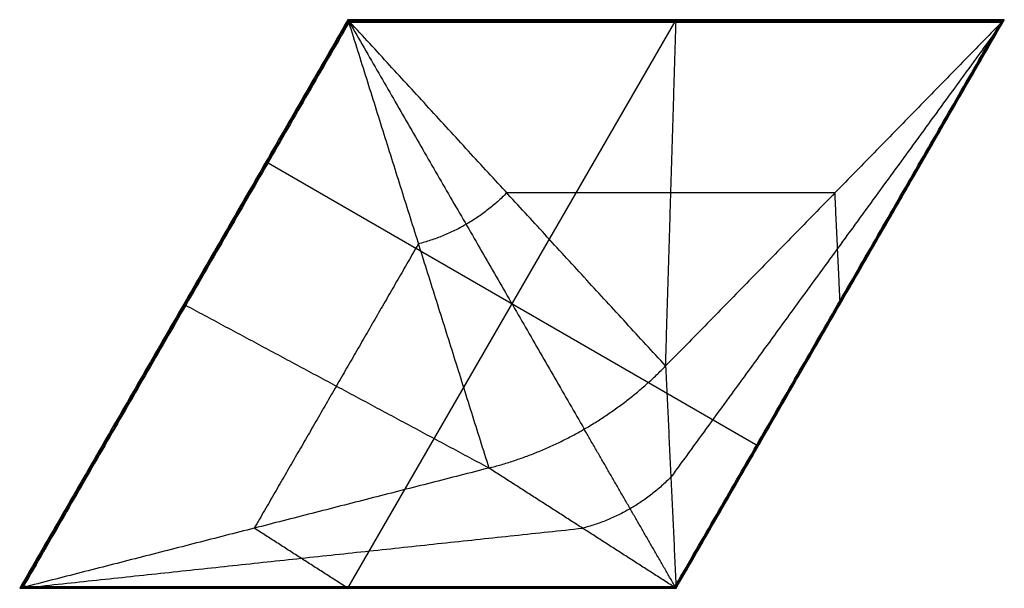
# Model space of a CAD drawing. Header units: millimetres. Extents: x 0 to 375, y 0 to 217.
import ezdxf

# ---------------------------------------------------------------- set-up
doc = ezdxf.new("R2010")
doc.units = ezdxf.units.MM
doc.layers.add('Default', color=18, linetype='Continuous', true_color=0x000000)

msp = doc.modelspace()

# ---------------------------------------------------------------- linework, layer by layer
at = {"layer": 'Default'}
for p, q in [((125, 0), (250, 216.51)), ((281.25, 54.13), (93.75, 162.38))]:
    msp.add_line(p, q, dxfattribs=at)
for points, degree in [([(125, 216.51), (62.5, 108.25), (0, 0)], 2), ([(125, 216.51, 13.1), (62.5, 108.25, 13.1), (0, 0, 13.1)], 2), ([(125, 216.51, 7), (62.5, 108.25, 7), (0, 0, 7)], 2), ([(125.18, 215.93, 13.6), (62.92, 108.09, 13.6), (0.66, 0.25, 13.6)], 2), ([(125.36, 215.35, 14.1), (63.37, 107.98, 14.1), (1.38, 0.61, 14.1)], 2), ([(375, 216.51), (250, 216.51), (125, 216.51)], 2), ([(125, 216.51, 13.1), (125, 216.51, 6.55), (125, 216.51)], 2), ([(125, 216.51, 13.1), (250, 216.51, 13.1), (375, 216.51, 13.1)], 2), ([(125.36, 215.35, 14.1), (125.24, 215.74, 13.77), (125.12, 216.12, 13.43), (125, 216.51, 13.1)], 3), ([(125, 216.51, 13.1), (125.27, 216.21, 13.43), (125.55, 215.91, 13.77), (125.82, 215.61, 14.1)], 3), ([(375, 216.51, 7), (250, 216.51, 7), (125, 216.51, 7)], 2), ([(125.59, 215.48, 14.1), (125.45, 215.63, 13.94), (125.32, 215.78, 13.77), (125.18, 215.93, 13.6)], 3), ([(125.36, 215.35, 14.1), (125.38, 215.59, 13.94), (125.39, 215.82, 13.77), (125.41, 216.06, 13.6)], 3), ([(125.36, 215.35, 14.1), (152.03, 130.57, 21.23), (178.69, 45.79, 28.36)], 2), ([(125.41, 216.06, 13.6), (249.93, 216.06, 13.6), (374.46, 216.06, 13.6)], 2), ([(125.59, 215.48, 14.1), (170.3, 138.04, 22), (215.01, 60.6, 29.89)], 2), ([(246, 84.65, 28.36), (185.91, 150.13, 21.23), (125.82, 215.61, 14.1)], 2), ([(125.82, 215.61, 14.1), (249.8, 215.61, 14.1), (373.78, 215.61, 14.1)], 2), ([(246, 84.65, 28.36), (247.99, 150.13, 21.23), (249.97, 215.61, 14.1)], 2), ([(373.03, 214.49, 14.22), (309.51, 149.57, 21.29), (246, 84.65, 28.36)], 2), ([(249.94, 1.3, 14.22), (311.48, 107.89, 14.22), (373.03, 214.49, 14.22)], 2), ([(249.97, 0.65, 13.74), (312.12, 108.29, 13.74), (374.26, 215.93, 13.74)], 2), ([(250, 0), (312.5, 108.25), (375, 216.51)], 2), ([(250, 0, 7), (312.5, 108.25, 7), (375, 216.51, 7)], 2), ([(250, 216.51, 13.1), (250, 216.51, 6.55), (250, 216.51)], 2), ([(250, 215.61, 14.1), (250, 216.06, 13.6), (250, 216.51, 13.1)], 2), ([(250, 0, 13.27), (312.46, 108.18, 13.27), (374.92, 216.36, 13.27)], 2), ([(373.78, 215.61, 14.1), (374.16, 215.86, 13.82), (374.54, 216.11, 13.54), (374.92, 216.36, 13.27)], 3), ([(374.92, 216.36, 13.27), (374.92, 216.37, 13.26), (374.93, 216.38, 13.25), (374.93, 216.39, 13.23), (374.94, 216.41, 13.21), (374.95, 216.43, 13.19), (374.96, 216.44, 13.18), (374.97, 216.46, 13.16), (374.98, 216.47, 13.14), (374.99, 216.49, 13.12), (375, 216.5, 13.11), (375, 216.51, 13.1)], 3), ([(375, 216.51, 13.1), (375, 216.51, 6.55), (375, 216.51)], 2), ([(371.11, 211.17, 14.22), (309.56, 126.75, 17.7), (248, 42.32, 21.18)], 2), ([(310.5, 150.58, 21.18), (248, 150.58, 21.18), (185.5, 150.58, 21.18)], 2), ([(312.44, 109.55, 14.22), (311.47, 130.06, 17.7), (310.5, 150.58, 21.18)], 2), ([(151.85, 131.15, 21.18), (120.6, 77.02, 21.18), (89.35, 22.89, 21.18)], 2), ([(62.5, 108.25, 13.1), (62.5, 108.25, 6.55), (62.5, 108.25)], 2), ([(62.5, 108.25, 13.1), (62.89, 108.03, 13.6), (63.27, 107.81, 14.1)], 2), ([(178.69, 45.79, 28.36), (120.96, 76.75, 21.23), (63.22, 107.72, 14.1)], 2), ([(311.64, 108.17, 14.22), (311.95, 108, 13.74), (312.25, 107.82, 13.27)], 2), ([(312.5, 108.25, 13.27), (312.5, 108.25, 6.63), (312.5, 108.25)], 2), ([(246, 84.65, 28.36), (247.97, 42.97, 21.29), (249.94, 1.3, 14.22)], 2), ([(249.42, 1, 14.26), (232.22, 30.8, 22.08), (215.01, 60.6, 29.89)], 2), ([(178.69, 45.79, 28.36), (90.71, 23.24, 21.29), (2.74, 0.7, 14.22)], 2), ([(248.91, 0.7, 14.22), (213.8, 23.24, 21.29), (178.69, 45.79, 28.36)], 2), ([(6.56, 0.7, 14.22), (110.45, 11.8, 17.7), (214.35, 22.89, 21.18)], 2), ([(123.91, 0.7, 14.22), (106.63, 11.8, 17.7), (89.35, 22.89, 21.18)], 2), ([(0, 0), (125, 0), (250, 0)], 2), ([(0, 0, 13.1), (0, 0, 6.55), (0, 0)], 2), ([(0, 0, 13.1), (0.01, 0, 13.11), (0.02, 0, 13.12), (0.04, 0, 13.14), (0.06, 0, 13.16), (0.07, 0, 13.18), (0.09, 0, 13.19), (0.11, 0, 13.21), (0.13, 0, 13.23), (0.15, 0, 13.25), (0.16, 0, 13.26), (0.17, 0, 13.27)], 3), ([(0, 0, 7), (125, 0, 7), (250, 0, 7)], 2), ([(1.38, 0.61, 14.1), (0.98, 0.41, 13.82), (0.57, 0.2, 13.54), (0.17, 0, 13.27)], 3), ([(0.17, 0, 13.27), (125.08, 0, 13.27), (250, 0, 13.27)], 2), ([(0.86, 0.35, 13.74), (125.16, 0.35, 13.74), (249.45, 0.35, 13.74)], 2), ([(2.74, 0.7, 14.22), (125.82, 0.7, 14.22), (248.91, 0.7, 14.22)], 2), ([(125, 0, 13.27), (125, 0, 6.63), (125, 0)], 2), ([(125.5, 0, 13.27), (125.5, 0.35, 13.74), (125.5, 0.7, 14.22)], 2), ([(250, 0, 13.27), (249.64, 0.23, 13.58), (249.27, 0.47, 13.9), (248.91, 0.7, 14.22)], 3), ([(249.42, 1, 14.26), (249.61, 0.88, 14.09), (249.79, 0.76, 13.92), (249.97, 0.65, 13.74)], 3), ([(250, 0, 13.27), (250, 0, 6.63), (250, 0)], 2)]:
    msp.add_open_spline(points, degree=degree, dxfattribs=at)
at = {"layer": 'Default', "extrusion": (0.5, -0.866025, 2.14612e-10)}
msp.add_open_spline([(125.36, 215.35, 14.1), (125.52, 215.44, 14.11), (125.67, 215.53, 14.11), (125.82, 215.61, 14.1)], degree=3, dxfattribs=at)
at = {"layer": 'Default', "extrusion": (0.492963, -0.239053, 0.836565)}
msp.add_open_spline([(373.78, 215.61, 14.1), (373.75, 215.57, 14.1), (373.7, 215.49, 14.11), (373.61, 215.36, 14.12), (373.53, 215.24, 14.14), (373.44, 215.11, 14.15), (373.36, 214.99, 14.17), (373.28, 214.86, 14.18), (373.19, 214.74, 14.19), (373.11, 214.61, 14.21), (373.05, 214.53, 14.22), (373.03, 214.49, 14.22)], degree=3, knots=[-1.36138, -1.36138, -1.36138, -1.36138, -1.210116, -1.058851, -0.907587, -0.756322, -0.605058, -0.453793, -0.302529, -0.151265, 0, 0, 0, 0], dxfattribs=at)
at = {"layer": 'Default', "extrusion": (0.138761, -0.24034, -0.96072)}
for points in [[(185.5, 150.58, 21.18), (171.39, 136.15, 22.75), (151.85, 131.15, 21.18)], [(178.69, 45.79, 28.36), (217.78, 55.8, 31.5), (246, 84.65, 28.36)], [(248, 42.32, 21.18), (233.89, 27.9, 22.75), (214.35, 22.89, 21.18)]]:
    msp.add_rational_spline(points, [1, 0.960125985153, 1], degree=2, dxfattribs=at)
at = {"layer": 'Default'}
for points, knots in [([(2.74, 0.7, 14.22), (2.69, 0.7, 14.22), (2.58, 0.69, 14.21), (2.43, 0.68, 14.19), (2.28, 0.67, 14.18), (2.13, 0.66, 14.17), (1.98, 0.65, 14.15), (1.83, 0.64, 14.14), (1.68, 0.63, 14.12), (1.53, 0.62, 14.11), (1.43, 0.61, 14.1), (1.38, 0.61, 14.1)], [-1.361381, -1.361381, -1.361381, -1.361381, -1.210116, -1.058852, -0.907587, -0.756323, -0.605058, -0.453794, -0.302529, -0.151264, 0, 0, 0, 0]), ([(249.94, 1.3, 14.22), (249.86, 1.14, 14.16), (249.77, 0.98, 14.08), (249.62, 0.67, 13.92), (249.53, 0.51, 13.84), (249.45, 0.35, 13.74)], [0, 0, 0, 0, 0.80513, 0.80513, 1.610261, 1.610261, 1.610261, 1.610261]), ([(249.94, 1.3, 14.22), (249.95, 1.08, 14.06), (249.96, 0.86, 13.9), (249.98, 0.43, 13.58), (249.99, 0.22, 13.42), (250, 0, 13.27)], [0, 0, 0, 0, 0.80513, 0.80513, 1.610261, 1.610261, 1.610261, 1.610261])]:
    msp.add_open_spline(points, degree=3, knots=knots, dxfattribs=at)
at = {"layer": 'Default', "extrusion": (0.499996, -0.866028, 2.40771e-13)}
msp.add_open_spline([(248.91, 0.7, 14.22), (249.07, 0.8, 14.25), (249.26, 0.9, 14.26), (249.59, 1.09, 14.26), (249.77, 1.2, 14.25), (249.94, 1.3, 14.22)], degree=3, knots=[-1.610261, -1.610261, -1.610261, -1.610261, -0.80513, -0.80513, 0, 0, 0, 0], dxfattribs=at)

doc.saveas('drawing.dxf')
